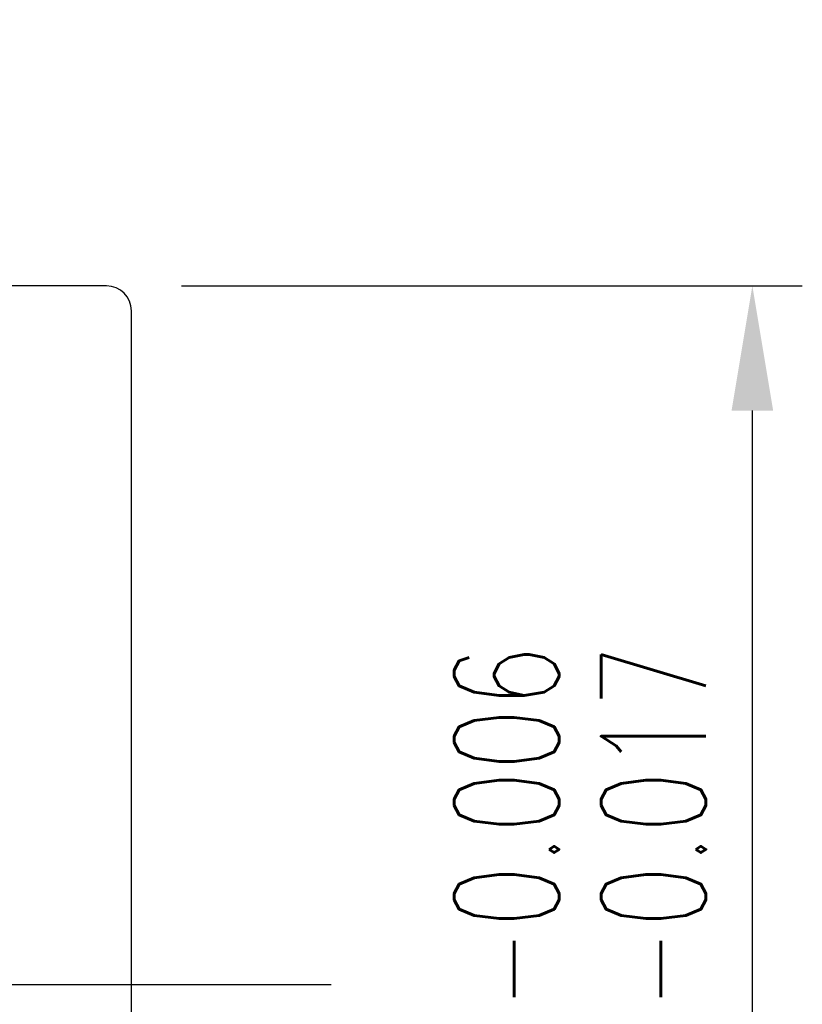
# Model space of a CAD drawing. Extents: x 24.2 to 99.3, y 22.8 to 84.
# Tile 52 of 53: x 91.5 to 99.3, y 57.3 to 67.2. Entities that reach past the tile are written whole.
import ezdxf

# ---------------------------------------------------------------- set-up
doc = ezdxf.new("R2010")
doc.units = 0
doc.header["$MEASUREMENT"] = 0
doc.header["$PDMODE"] = 1
doc.linetypes.add('CL-5', pattern=[7.1, 5, -1, 0.1, -1])
doc.linetypes.add('PH-20', pattern=[23.2, 20, -1, 0.1, -1, 0.1, -1])
doc.layers.get('DEFPOINTS').update_dxf_attribs({"linetype": 'PH-20'})
for name, color, linetype in [('CL', 1, 'CL-5'), ('DIM', 4, 'CONTINUOUS'), ('OUT', 3, 'CONTINUOUS')]:
    doc.layers.add(name, color=color, linetype=linetype)
doc.styles.add('DIM-7', font='SIMPLEX.shx', dxfattribs={"width": 0.7, "bigfont": 'chineset.shx'})
doc.dimstyles.new('CNS', dxfattribs={"dimtxt": 3.5, "dimasz": 2.5, "dimexe": 1, "dimexo": 1.5, "dimgap": 0.09, "dimtad": 0, "dimdsep": 46, "dimtxsty": 'DIM-7', "dimcen": 0.09, "dimclrd": 1, "dimclre": 1, "dimclrt": 4, "dimadec": 0, "dimazin": 0, "dimtfac": 1, "dimtix": 1, "dimtmove": 2, "dimatfit": 3, "dimfxl": 0, "dimtvp": 0.971429, "dimtolj": 1, "dimarcsym": 0})

# ---------------------------------------------------------------- blocks, each defined once
blk = doc.blocks.new('*D1')
at = {"layer": 'DEFPOINTS', "color": 0, "linetype": 'Continuous'}
for p in [(92.3243, 64.5386), (98.7902, 64.5386), (92.3243, 50.5386)]:
    blk.add_point(p, dxfattribs=at)
at = {"layer": 'DIM', "linetype": 'Continuous', "lineweight": -2}
for p, q in [((93.0743, 64.5386), (99.2902, 64.5386)), ((98.7902, 51.7886), (98.7902, 63.2886)), ((93.0743, 50.5386), (99.2902, 50.5386))]:
    blk.add_line(p, q, dxfattribs=at)
at = {"layer": 'DIM', "linetype": 'Continuous'}
for points in [[(98.5819, 63.2886), (98.9985, 63.2886), (98.7902, 64.5386)], [(98.5819, 51.7886), (98.9985, 51.7886), (98.7902, 50.5386)]]:
    blk.add_solid(points, dxfattribs=at)
at = {"layer": 'DIM', "linetype": 'Continuous', "insert": (97.0652, 57.5386), "char_height": 1.75, "attachment_point": 5, "rotation": 90, "style": 'DIM-7'}
blk.add_mtext('\\A1;%%C14{\\H1.05;\\S-0.006^ -0.017;}', dxfattribs=at)

msp = doc.modelspace()

# ---------------------------------------------------------------- linework, layer by layer
at = {"layer": 'CL'}
msp.add_line((94.5743, 57.5386), (73.1468, 57.5386), dxfattribs=at)
at = {"layer": 'OUT', "linetype": 'Continuous'}
for p, q in [((92.3243, 64.5386), (78.5743, 64.5386)), ((92.5743, 50.7886), (92.5743, 64.2886))]:
    msp.add_line(p, q, dxfattribs=at)
msp.add_arc((92.3243, 64.2886), 0.25, 0, 90, dxfattribs=at)

# ---------------------------------------------------------------- dimensions: what is measured, and where the dimension line sits
at = {"layer": 'DIM', "linetype": 'Continuous'}
dim = msp.add_linear_dim(base=(98.7902, 64.5386), p1=(92.3243, 50.5386), p2=(92.3243, 64.5386), angle=270, text='%%C<>', dimstyle='CNS', override={"dimscale": 0.5, "dimgap": 1, "dimtad": 1, "dimclrd": 256, "dimclre": 256, "dimclrt": 256, "dimtol": 1, "dimlim": 0, "dimtp": -0.006, "dimtm": 0.017, "dimtfac": 0.6, "dimtdec": 3, "dimtmove": 1}, dxfattribs=at)
dim.commit()
dim.dimension.update_dxf_attribs({"geometry": '*D1', "text_midpoint": (98.7902, 57.5386), "dimtype": 160})

doc.saveas('drawing.dxf')
